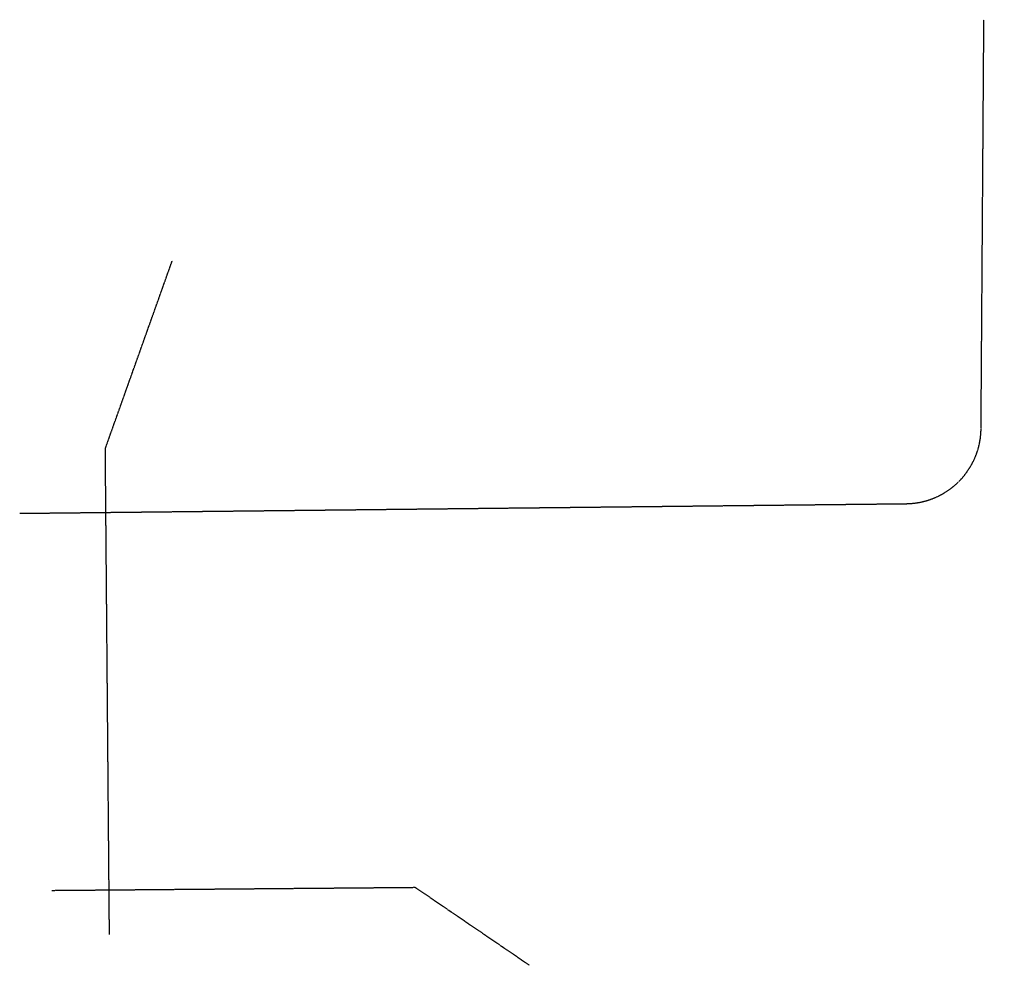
# Model space of a CAD drawing. Header units: feet. Extents: x 2301514 to 2304749, y 360742 to 363849.
import ezdxf

# ---------------------------------------------------------------- set-up
doc = ezdxf.new("R2010")
doc.units = ezdxf.units.FT
doc.header["$MEASUREMENT"] = 0
doc.linetypes.add('CL', pattern=[2, 0.3, -0.15, 1.4, -0.15])
doc.layers.add('GE_P_CL', color=7, linetype='CL')
doc.layers.add('SH_TextS', color=7, linetype='Continuous')

msp = doc.modelspace()

# ---------------------------------------------------------------- linework, layer by layer
at = {"layer": 'GE_P_CL'}
msp.add_lwpolyline([(2301514.4, 362227.1), (2304426.2, 362258.8, 0.409017), (2304672.4, 362506), (2304681.7, 363848.9)], format="xyb", dxfattribs=at)
for points in [[(2301809.3, 360843), (2301795.8, 362440.1), (2302015.4, 363056.4)], [(2301620.5, 360988.4), (2302813.5, 360998.4), (2303189.3, 360742.2)]]:
    msp.add_lwpolyline(points, dxfattribs=at)

# ---------------------------------------------------------------- wipeouts: each hides what was drawn before it
for points in [[(2304743, 362499.4), (2304747.6, 362499.4), (2304748.8, 362552.6), (2304743.5, 362552.6)], [(2303681.8, 362179.6), (2303717.6, 362179.6), (2303717.6, 362184.7), (2303682.4, 362184.7)], [(2303825.9, 362184.1), (2303825.9, 362179.4), (2303863.2, 362179.4), (2303863.2, 362184.6)], [(2303886, 362184.1), (2303886, 362179.4), (2303921.5, 362179.4), (2303921.5, 362184.4)], [(2303960.7, 362183.8), (2303960.7, 362179.2), (2304010.7, 362179.2), (2304010.7, 362183.7)], [(2304086.3, 362181.9), (2304086.3, 362177.1), (2304149.8, 362176.4), (2304149.7, 362182.9)], [(2304232.5, 362192.6), (2304232.5, 362188), (2304277.3, 362188), (2304277.3, 362193.4)], [(2304449.1, 362193), (2304449.1, 362188.2), (2304493.2, 362188.5), (2304493.1, 362193.1)]]:
    msp.add_wipeout(points).dxf.layer = 'SH_TextS'

# ---------------------------------------------------------------- next in the draw order: wipeouts: each hides what was drawn before it
msp.add_wipeout([(2304569.8, 362218.1), (2304625, 362216.8), (2304625, 362222), (2304569.9, 362222)]).dxf.layer = 'SH_TextS'

doc.saveas('drawing.dxf')
